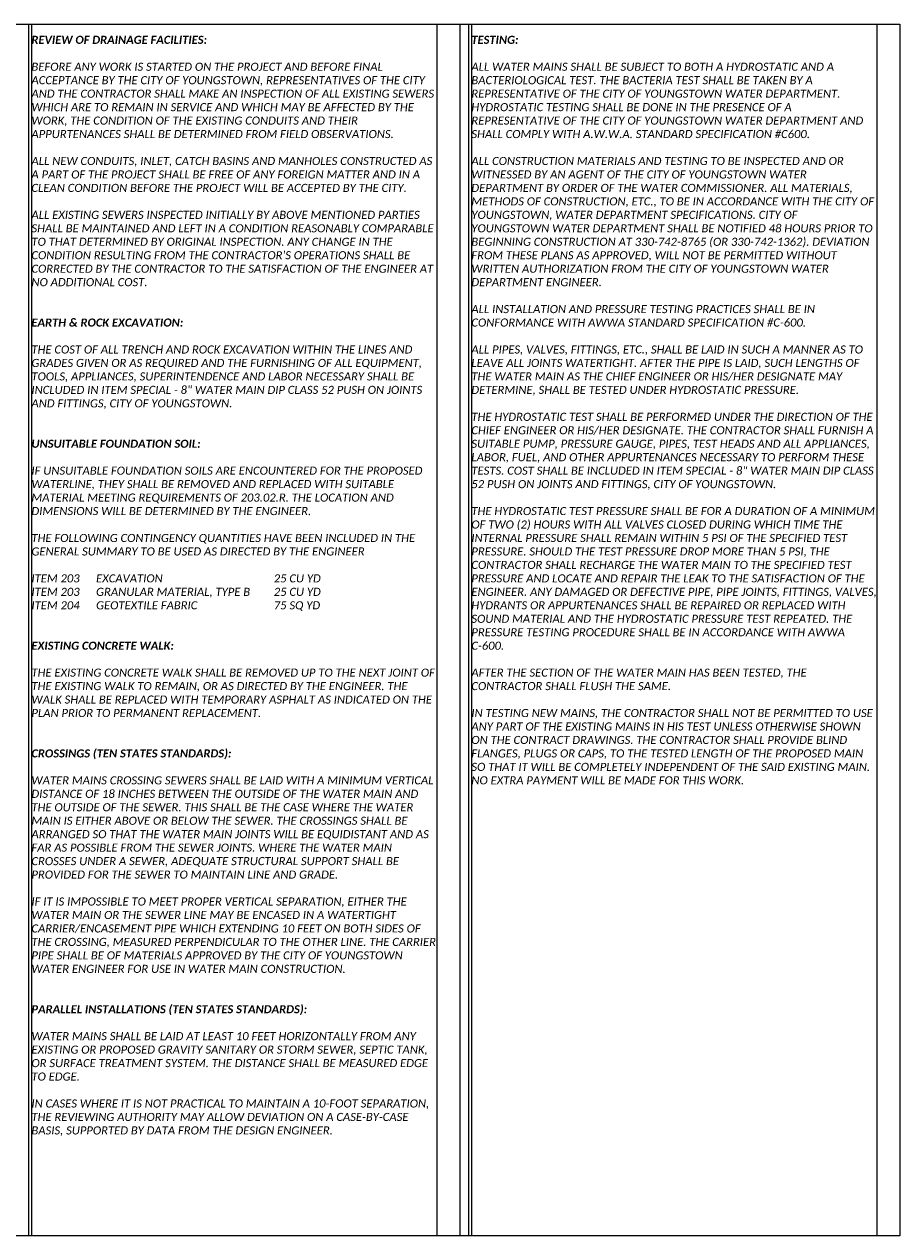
# Model space of a CAD drawing. Header units: feet. Extents: x 0 to 230, y 0 to 21.
# Tile 4 of 10: x 65 to 80, y 0 to 21. Entities that reach past the tile are written whole.
import ezdxf

# ---------------------------------------------------------------- set-up
doc = ezdxf.new("R2010")
doc.units = ezdxf.units.FT
doc.header["$MEASUREMENT"] = 0
doc.layers.add('0_View_Frame_Border', color=7, linetype='Continuous', plot=False)
doc.layers.add('G-ANNO-VPRT', color=215, linetype='Continuous', lineweight=0, plot=False)
doc.layers.add('SH_Text', color=7, linetype='Continuous')
doc.styles.add('Slanted-Normal', font='calibrii.ttf', dxfattribs={"height": 0.14})

msp = doc.modelspace()

# ---------------------------------------------------------------- linework, layer by layer
at = {"layer": '0_View_Frame_Border'}
msp.add_lwpolyline([(50, 21), (80.5, 21), (80.5, 0), (50, 0)], close=True, dxfattribs=at)
at = {"layer": 'G-ANNO-VPRT'}
for p, q in [((65.4, 21), (65.4, 0)), ((65.45, 21), (65.45, 0)), ((72.475, 21), (72.475, 0)), ((73.025, 21), (73.025, 0)), ((73.075, 21), (73.075, 0)), ((80.1, 21), (80.1, 0))]:
    msp.add_line(p, q, dxfattribs=at)
at = {"layer": 'G-ANNO-VPRT', "color": 1}
msp.add_line((72.875, 21), (72.875, 0), dxfattribs=at)

# ---------------------------------------------------------------- texts
at = {"layer": 'SH_Text', "char_height": 0.14, "width": 7.025, "attachment_point": 1, "style": 'Slanted-Normal'}
for s, insert in [('{\\fCalibri|b1|i1|c0|p34;REVIEW OF DRAINAGE FACILITIES:\\P}\\PBEFORE ANY WORK IS STARTED ON THE PROJECT AND BEFORE FINAL ACCEPTANCE BY THE CITY OF YOUNGSTOWN, REPRESENTATIVES OF THE CITY AND THE CONTRACTOR SHALL MAKE AN INSPECTION OF ALL EXISTING SEWERS WHICH ARE TO REMAIN IN SERVICE AND WHICH MAY BE AFFECTED BY THE WORK, THE CONDITION OF THE EXISTING CONDUITS AND THEIR APPURTENANCES SHALL BE DETERMINED FROM FIELD OBSERVATIONS.\\P\\PALL NEW CONDUITS, INLET, CATCH BASINS AND MANHOLES CONSTRUCTED AS A PART OF THE PROJECT SHALL BE FREE OF ANY FOREIGN MATTER AND IN A CLEAN CONDITION BEFORE THE PROJECT WILL BE ACCEPTED BY THE CITY.\\P\\PALL EXISTING SEWERS INSPECTED INITIALLY BY ABOVE MENTIONED PARTIES SHALL BE MAINTAINED AND LEFT IN A CONDITION REASONABLY COMPARABLE TO THAT DETERMINED BY ORIGINAL INSPECTION. ANY CHANGE IN THE CONDITION RESULTING FROM THE CONTRACTOR\'S OPERATIONS SHALL BE CORRECTED BY THE CONTRACTOR TO THE SATISFACTION OF THE ENGINEER AT NO ADDITIONAL COST. \\P\\P\\P{\\fCalibri|b1|i1|c0|p34;EARTH & ROCK EXCAVATION:\\P}\\PTHE COST OF ALL TRENCH AND ROCK EXCAVATION WITHIN THE LINES AND GRADES GIVEN OR AS REQUIRED AND THE FURNISHING OF ALL EQUIPMENT, TOOLS, APPLIANCES, SUPERINTENDENCE AND LABOR NECESSARY SHALL BE INCLUDED IN ITEM SPECIAL - 8" WATER MAIN DIP CLASS 52 PUSH ON JOINTS AND FITTINGS, CITY OF YOUNGSTOWN.\\P\\P\\P{\\fCalibri|b1|i1|c0|p34;UNSUITABLE FOUNDATION SOIL:\\P}\\PIF UNSUITABLE FOUNDATION SOILS ARE ENCOUNTERED FOR THE PROPOSED WATERLINE, THEY SHALL BE REMOVED AND REPLACED WITH SUITABLE MATERIAL MEETING REQUIREMENTS OF 203.02.R. THE LOCATION AND DIMENSIONS WILL BE DETERMINED BY THE ENGINEER.\\P\\PTHE FOLLOWING CONTINGENCY QUANTITIES HAVE BEEN INCLUDED IN THE GENERAL SUMMARY TO BE USED AS DIRECTED BY THE ENGINEER\\P\\P\\pxt8,9,30;ITEM 203^IEXCAVATION^I25 CU YD\\P\\pt8,30;ITEM 203^IGRANULAR MATERIAL, TYPE B^I25 CU YD\\PITEM 204^IGEOTEXTILE FABRIC^I75 SQ YD\\P\\P\\P\\ptz;{\\fCalibri|b1|i1|c0|p34;EXISTING CONCRETE WALK:\\P}\\PTHE EXISTING CONCRETE WALK SHALL BE REMOVED UP TO THE NEXT JOINT OF THE EXISTING WALK TO REMAIN, OR AS DIRECTED BY THE ENGINEER. THE WALK SHALL BE REPLACED WITH TEMPORARY ASPHALT AS INDICATED ON THE PLAN PRIOR TO PERMANENT REPLACEMENT. \\P\\P\\P{\\fCalibri|b1|i1|c0|p34;CROSSINGS (TEN STATES STANDARDS):\\P}\\P\\pt9;WATER MAINS CROSSING SEWERS SHALL BE LAID WITH A MINIMUM VERTICAL DISTANCE OF 18 INCHES BETWEEN THE OUTSIDE OF THE WATER MAIN AND THE OUTSIDE OF THE SEWER. THIS SHALL BE THE CASE WHERE THE WATER MAIN IS EITHER ABOVE OR BELOW THE SEWER. THE CROSSINGS SHALL BE ARRANGED SO THAT THE WATER MAIN JOINTS WILL BE EQUIDISTANT AND AS FAR AS POSSIBLE FROM THE SEWER JOINTS. WHERE THE WATER MAIN CROSSES UNDER A SEWER, ADEQUATE STRUCTURAL SUPPORT SHALL BE PROVIDED FOR THE SEWER TO MAINTAIN LINE AND GRADE.\\P\\ptz;\\PIF IT IS IMPOSSIBLE TO MEET PROPER VERTICAL SEPARATION, EITHER THE WATER MAIN OR THE SEWER LINE MAY BE ENCASED IN A WATERTIGHT CARRIER/ENCASEMENT PIPE WHICH EXTENDING 10 FEET ON BOTH SIDES OF THE CROSSING, MEASURED PERPENDICULAR TO THE OTHER LINE. THE CARRIER PIPE SHALL BE OF MATERIALS APPROVED BY THE CITY OF YOUNGSTOWN WATER ENGINEER FOR USE IN WATER MAIN CONSTRUCTION. \\P\\P\\P{\\fCalibri|b1|i1|c0|p34;PARALLEL INSTALLATIONS (TEN STATES STANDARDS):}\\P\\P\\pt8,30;WATER MAINS SHALL BE LAID AT LEAST 10 FEET HORIZONTALLY FROM ANY EXISTING OR PROPOSED GRAVITY SANITARY OR STORM SEWER, SEPTIC TANK, OR SURFACE TREATMENT SYSTEM. THE DISTANCE SHALL BE MEASURED EDGE TO EDGE.\\P\\PIN CASES WHERE IT IS NOT PRACTICAL TO MAINTAIN A 10-FOOT SEPARATION, THE REVIEWING AUTHORITY MAY ALLOW DEVIATION ON A CASE-BY-CASE BASIS, SUPPORTED BY DATA FROM THE DESIGN ENGINEER.', (65.45, 20.8)), ('{\\fCalibri|b1|i1|c0|p34;TESTING:\\P}\\PALL WATER MAINS SHALL BE SUBJECT TO BOTH A HYDROSTATIC AND A BACTERIOLOGICAL TEST. THE BACTERIA TEST SHALL BE TAKEN BY A REPRESENTATIVE OF THE CITY OF YOUNGSTOWN WATER DEPARTMENT. HYDROSTATIC TESTING SHALL BE DONE IN THE PRESENCE OF A REPRESENTATIVE OF THE CITY OF YOUNGSTOWN WATER DEPARTMENT AND SHALL COMPLY WITH A.W.W.A. STANDARD SPECIFICATION #C600.\\P\\PALL CONSTRUCTION MATERIALS AND TESTING TO BE INSPECTED AND OR WITNESSED BY AN AGENT OF THE CITY OF YOUNGSTOWN WATER DEPARTMENT BY ORDER OF THE WATER COMMISSIONER. ALL MATERIALS, METHODS OF CONSTRUCTION, ETC., TO BE IN ACCORDANCE WITH THE CITY OF YOUNGSTOWN, WATER DEPARTMENT SPECIFICATIONS. CITY OF YOUNGSTOWN WATER DEPARTMENT SHALL BE NOTIFIED 48 HOURS PRIOR TO BEGINNING CONSTRUCTION AT 330-742-8765 (OR 330-742-1362). DEVIATION FROM THESE PLANS AS APPROVED, WILL NOT BE PERMITTED WITHOUT WRITTEN AUTHORIZATION FROM THE CITY OF YOUNGSTOWN WATER DEPARTMENT ENGINEER. \\P\\PALL INSTALLATION AND PRESSURE TESTING PRACTICES SHALL BE IN CONFORMANCE WITH AWWA STANDARD SPECIFICATION #C-600.\\P\\PALL PIPES, VALVES, FITTINGS, ETC., SHALL BE LAID IN SUCH A MANNER AS TO LEAVE ALL JOINTS WATERTIGHT. AFTER THE PIPE IS LAID, SUCH LENGTHS OF THE WATER MAIN AS THE CHIEF ENGINEER OR HIS/HER DESIGNATE MAY DETERMINE, SHALL BE TESTED UNDER HYDROSTATIC PRESSURE. \\P\\PTHE HYDROSTATIC TEST SHALL BE PERFORMED UNDER THE DIRECTION OF THE CHIEF ENGINEER OR HIS/HER DESIGNATE. THE CONTRACTOR SHALL FURNISH A SUITABLE PUMP, PRESSURE GAUGE, PIPES, TEST HEADS AND ALL APPLIANCES, LABOR, FUEL, AND OTHER APPURTENANCES NECESSARY TO PERFORM THESE TESTS. COST SHALL BE INCLUDED IN ITEM SPECIAL - 8" WATER MAIN DIP CLASS 52 PUSH ON JOINTS AND FITTINGS, CITY OF YOUNGSTOWN.\\P\\PTHE HYDROSTATIC TEST PRESSURE SHALL BE FOR A DURATION OF A MINIMUM OF TWO (2) HOURS WITH ALL VALVES CLOSED DURING WHICH TIME THE INTERNAL PRESSURE SHALL REMAIN WITHIN 5 PSI OF THE SPECIFIED TEST PRESSURE. SHOULD THE TEST PRESSURE DROP MORE THAN 5 PSI, THE CONTRACTOR SHALL RECHARGE THE WATER MAIN TO THE SPECIFIED TEST PRESSURE AND LOCATE AND REPAIR THE LEAK TO THE SATISFACTION OF THE ENGINEER. ANY DAMAGED OR DEFECTIVE PIPE, PIPE JOINTS, FITTINGS, VALVES, HYDRANTS OR APPURTENANCES SHALL BE REPAIRED OR REPLACED WITH SOUND MATERIAL AND THE HYDROSTATIC PRESSURE TEST REPEATED. THE PRESSURE TESTING PROCEDURE SHALL BE IN ACCORDANCE WITH AWWA C-600. \\P\\PAFTER THE SECTION OF THE WATER MAIN HAS BEEN TESTED, THE CONTRACTOR SHALL FLUSH THE SAME. \\P\\PIN TESTING NEW MAINS, THE CONTRACTOR SHALL NOT BE PERMITTED TO USE ANY PART OF THE EXISTING MAINS IN HIS TEST UNLESS OTHERWISE SHOWN ON THE CONTRACT DRAWINGS. THE CONTRACTOR SHALL PROVIDE BLIND FLANGES, PLUGS OR CAPS, TO THE TESTED LENGTH OF THE PROPOSED MAIN SO THAT IT WILL BE COMPLETELY INDEPENDENT OF THE SAID EXISTING MAIN. NO EXTRA PAYMENT WILL BE MADE FOR THIS WORK.', (73.075, 20.8))]:
    msp.add_mtext(s, dxfattribs=dict(at, insert=insert))

doc.saveas('drawing.dxf')
